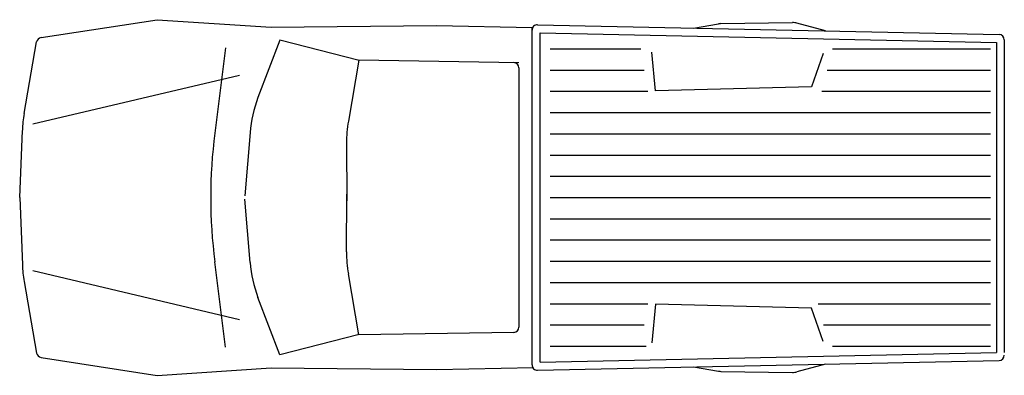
# Model space of a CAD drawing. Extents: x 181.44 to 186.44, y 414.48 to 416.29.
import ezdxf

# ---------------------------------------------------------------- set-up
doc = ezdxf.new("R2010")
doc.units = 0
doc.header["$MEASUREMENT"] = 0
doc.layers.get('0').update_dxf_attribs({"color": 1, "linetype": 'CONTINUOUS'})

msp = doc.modelspace()

# ---------------------------------------------------------------- linework, layer by layer
for p, q in [((181.5444, 416.2001), (182.1334, 416.2914)), ((182.1334, 416.2914), (182.7122, 416.2531)), ((184.0652, 416.2654), (186.4095, 416.2164)), ((184.8574, 416.2488), (184.9843, 416.2702)), ((184.9966, 416.2713), (185.3604, 416.2766)), ((185.5286, 416.2348), (185.3825, 416.2739)), ((182.7122, 416.2531), (183.5529, 416.2621)), ((183.5529, 416.2621), (184.0376, 416.2523)), ((184.0376, 414.5363), (184.0376, 416.2523)), ((184.0781, 414.5501), (184.0781, 416.2246)), ((184.0781, 416.2246), (186.3955, 416.1762)), ((181.4585, 415.8144), (181.5219, 416.178)), ((182.7574, 416.1874), (182.6459, 415.8953)), ((183.1601, 416.0833), (182.7574, 416.1874)), ((186.3955, 416.1762), (186.3955, 414.5985)), ((186.436, 416.1894), (186.436, 414.5988)), ((182.4817, 416.148), (182.4266, 415.715)), ((184.1296, 416.1433), (184.5896, 416.1433)), ((184.6652, 415.9294), (184.646, 416.1266)), ((185.5165, 416.1187), (185.4567, 415.9504)), ((185.5637, 416.1433), (186.3664, 416.1433)), ((183.1578, 416.0856), (183.1049, 415.7752)), ((183.9698, 416.0726), (183.1578, 416.0856)), ((183.9712, 416.046), (183.9712, 414.7287)), ((184.1296, 416.0353), (184.6076, 416.0353)), ((185.5366, 416.0353), (186.3664, 416.0353)), ((182.5528, 416.0084), (181.5025, 415.7599)), ((184.1296, 415.9273), (184.6256, 415.9273)), ((185.4567, 415.9504), (184.6652, 415.9294)), ((185.5096, 415.9273), (186.3664, 415.9273)), ((184.1296, 415.8193), (186.3664, 415.8193)), ((181.4358, 415.3873), (181.4494, 415.7288)), ((182.6055, 415.7178), (182.5788, 415.395)), ((184.1296, 415.7113), (186.3664, 415.7113)), ((183.0957, 415.6638), (183.0969, 415.3708)), ((184.1296, 415.6033), (186.3664, 415.6033)), ((184.1296, 415.4953), (186.3664, 415.4953)), ((181.4358, 415.3873), (181.4494, 415.0458)), ((182.6055, 415.0569), (182.5788, 415.3797)), ((183.0957, 415.1109), (183.0969, 415.4038)), ((184.1296, 415.3873), (186.3664, 415.3873)), ((184.1296, 415.2793), (186.3664, 415.2793)), ((184.1296, 415.1713), (186.3664, 415.1713)), ((182.5528, 414.7662), (181.5025, 415.0147)), ((182.4817, 414.6267), (182.4266, 415.0596)), ((184.1296, 415.0633), (186.3664, 415.0633)), ((183.1578, 414.6891), (183.1049, 414.9995)), ((181.4585, 414.9602), (181.5219, 414.5966)), ((184.1296, 414.9553), (186.3664, 414.9553)), ((182.7574, 414.5872), (182.6459, 414.8793)), ((184.1296, 414.8473), (184.6256, 414.8473)), ((184.6652, 414.8452), (184.646, 414.6481)), ((185.4567, 414.8243), (184.6652, 414.8452)), ((185.5165, 414.6559), (185.4567, 414.8243)), ((185.4915, 414.8473), (186.3664, 414.8473)), ((184.1296, 414.7393), (184.6076, 414.7393)), ((185.5186, 414.7393), (186.3664, 414.7393)), ((183.1601, 414.6913), (182.7574, 414.5872)), ((183.9447, 414.7016), (183.1578, 414.6891)), ((184.1296, 414.6313), (184.6166, 414.6313)), ((185.5637, 414.6313), (186.3664, 414.6313)), ((181.5444, 414.5746), (182.1334, 414.4832)), ((184.0781, 414.5501), (186.3955, 414.5985)), ((182.1334, 414.4832), (182.7122, 414.5216)), ((182.7122, 414.5216), (183.5529, 414.5126)), ((183.5529, 414.5126), (184.0456, 414.5226)), ((184.0652, 414.5093), (186.4095, 414.5583)), ((184.8574, 414.5259), (184.9843, 414.5045)), ((185.5286, 414.5399), (185.3825, 414.5008)), ((184.9966, 414.5034), (185.3604, 414.4981))]:
    msp.add_line(p, q)
for centre, radius, start, end in [((184.0646, 416.2384), 0.027, 88.8038, 180), ((184.9978, 416.1903), 0.081, 90.8398, 99.5481), ((185.3615, 416.1956), 0.081, 75.0266, 90.8398), ((186.409, 416.1894), 0.027, 360, 88.8038), ((181.5485, 416.1734), 0.027, 98.8162, 170.103), ((183.9442, 416.046), 0.027, 359.9392, 89.0846), ((183.2513, 415.6643), 0.648, 159.1096, 175.2601), ((182.0968, 415.7031), 0.648, 170.103, 177.7232), ((183.7437, 415.6664), 0.648, 170.3377, 180.2366), ((184.9978, 415.3873), 2.592, 172.7371, 187.2629), ((183.7437, 415.1082), 0.648, 179.7634, 189.6623), ((182.0968, 415.0716), 0.648, 182.2768, 189.897), ((183.2513, 415.1104), 0.648, 184.7399, 200.8904), ((183.9442, 414.7286), 0.027, 270.9154, 0.0608), ((181.5485, 414.6013), 0.027, 189.897, 261.1838), ((186.409, 414.5853), 0.027, 271.1962, 0), ((184.0646, 414.5363), 0.027, 180, 271.1962), ((184.9978, 414.5844), 0.081, 260.4519, 269.1602), ((185.3615, 414.579), 0.081, 269.1602, 284.9734)]:
    msp.add_arc(centre, radius, start, end)

doc.saveas('drawing.dxf')
